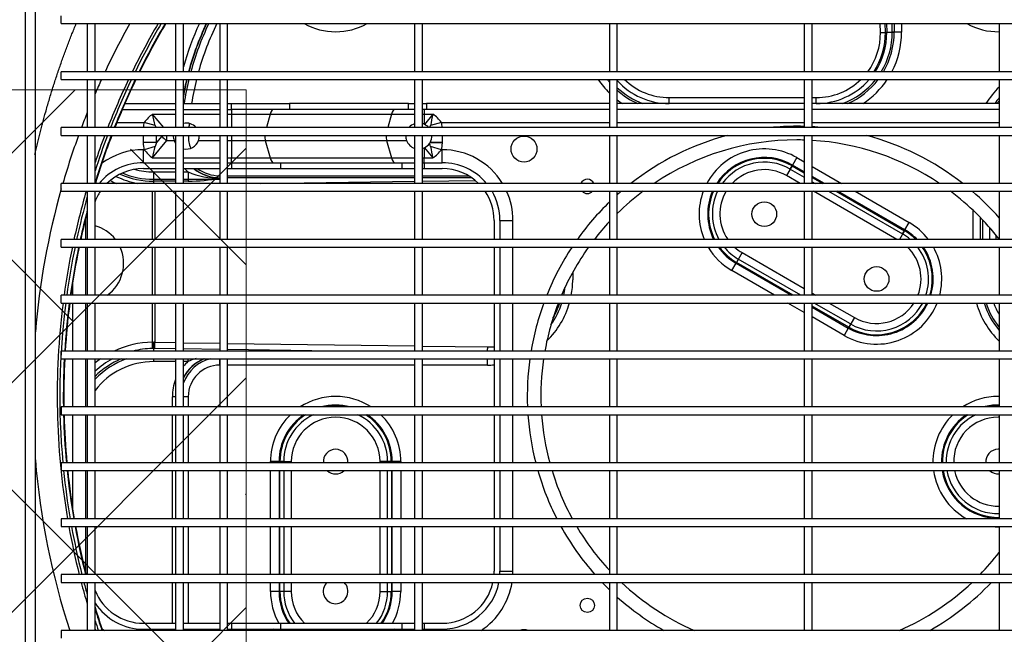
# Model space of a CAD drawing. Header units: millimetres. Extents: x -8884 to 95252, y -19446 to 55103.
# Tile 15 of 39: x -1960 to -1922, y -5148 to -5125. Entities that reach past the tile are written whole.
import ezdxf

# ---------------------------------------------------------------- set-up
doc = ezdxf.new("R2010")
doc.units = ezdxf.units.MM
doc.header["$LTSCALE"] = 1000
doc.header["$MEASUREMENT"] = 0
doc.linetypes.add('DASHDOT2', pattern=[0.5, 0.25, -0.125, 0, -0.125])
doc.linetypes.add('DASHED', pattern=[0.75, 0.5, -0.25])
doc.layers.get('Defpoints').update_dxf_attribs({"lineweight": 0})
doc.layers.add('EL_odgromówka', color=142, linetype='DASHDOT2', lineweight=60)
doc.layers.add('klimat_gaz', color=211, linetype='DASHED', lineweight=50)
doc.layers.add('KLIMA_NOWE', color=3, linetype='Continuous')
doc.layers.add('VRF_OPIS', color=7, linetype='Continuous', lineweight=30, plot=False)
doc.styles.get("Standard").update_dxf_attribs({"font": 'txt.shx'})
doc.dimstyles.get("Standard").update_dxf_attribs({"dimtxt": 0.18, "dimasz": 0.18, "dimexe": 0.18, "dimexo": 0.0625, "dimgap": 0.09, "dimtad": 0, "dimtih": 1, "dimtoh": 1, "dimdec": 4, "dimzin": 0, "dimdsep": 46, "dimtxsty": 'Standard', "dimcen": 0.09, "dimadec": 0, "dimazin": 0, "dimtfac": 1, "dimtdec": 4, "dimtofl": 0, "dimtmove": 0, "dimatfit": 3, "dimfxl": 0, "dimtolj": 1, "dimtzin": 0, "dimarcsym": 0})

# ---------------------------------------------------------------- blocks, each defined once
blk = doc.blocks.new('zw$D4A5')
at = {"layer": 'KLIMA_NOWE'}
for p, q in [((721.8, 741.57), (1131.8, 741.57)), ((1131.8, 737.77), (721.8, 737.77)), ((831.55, 727.77), (828.55, 727.77)), ((831.55, 152.77), (831.55, 727.77)), ((850.05, 727.77), (850.05, 152.77)), ((853.05, 727.77), (850.05, 727.77)), ((853.05, 152.77), (853.05, 727.77)), ((871.55, 727.77), (871.55, 152.77)), ((874.55, 727.77), (871.55, 727.77)), ((874.55, 152.77), (874.55, 727.77)), ((893.05, 727.77), (893.05, 152.77)), ((896.05, 727.77), (893.05, 727.77)), ((896.05, 152.77), (896.05, 727.77)), ((914.55, 727.77), (914.55, 152.77)), ((917.55, 727.77), (914.55, 727.77)), ((917.55, 152.77), (917.55, 727.77)), ((936.05, 727.77), (936.05, 152.77)), ((936.05, 727.77), (939.05, 727.77)), ((939.05, 152.77), (939.05, 727.77)), ((957.55, 727.77), (957.55, 152.77)), ((957.55, 727.77), (960.55, 727.77)), ((960.55, 152.77), (960.55, 727.77)), ((979.05, 727.77), (979.05, 152.77)), ((979.05, 727.77), (982.05, 727.77)), ((982.05, 152.77), (982.05, 727.77)), ((1000.55, 727.77), (1000.55, 152.77)), ((1000.55, 727.77), (1003.55, 727.77)), ((1003.55, 152.77), (1003.55, 727.77)), ((1022.05, 727.77), (1022.05, 152.77)), ((1022.05, 727.77), (1025.05, 727.77)), ((1025.05, 152.77), (1025.05, 727.77)), ((1043.55, 727.77), (1043.55, 152.77)), ((1043.55, 727.77), (1046.55, 727.77)), ((1046.55, 152.77), (1046.55, 727.77)), ((1065.05, 727.77), (1065.05, 152.77)), ((1065.05, 727.77), (1068.05, 727.77)), ((893.05, 723.42), (878.39, 723.42)), ((914.55, 723.42), (896.05, 723.42)), ((936.05, 723.42), (917.55, 723.42)), ((957.55, 723.42), (939.05, 723.42)), ((965.3, 723.42), (960.55, 723.42)), ((850.05, 717.77), (831.55, 717.77)), ((871.55, 717.77), (853.05, 717.77)), ((854.3, 718.56), (854.3, 718.42)), ((871.55, 718.42), (854.3, 718.42)), ((893.05, 718.42), (874.55, 718.42)), ((893.05, 717.77), (874.55, 717.77)), ((914.55, 718.42), (896.05, 718.42)), ((914.55, 717.77), (896.05, 717.77)), ((936.05, 718.42), (917.55, 718.42)), ((936.05, 717.77), (917.55, 717.77)), ((957.55, 718.42), (939.05, 718.42)), ((957.55, 717.77), (939.05, 717.77)), ((979.05, 718.42), (960.55, 718.42)), ((979.05, 717.77), (960.55, 717.77)), ((989.3, 718.42), (982.05, 718.42)), ((1000.55, 717.77), (982.05, 717.77)), ((989.3, 718.58), (989.3, 718.42)), ((1022.05, 717.77), (1003.55, 717.77)), ((1043.55, 717.77), (1025.05, 717.77)), ((1065.05, 717.77), (1046.55, 717.77)), ((831.55, 714.77), (850.05, 714.77)), ((853.05, 714.77), (871.55, 714.77)), ((874.55, 714.77), (893.05, 714.77)), ((896.05, 714.77), (914.55, 714.77)), ((917.55, 714.77), (936.05, 714.77)), ((939.05, 714.77), (957.55, 714.77)), ((960.55, 714.77), (979.05, 714.77)), ((982.05, 714.77), (1000.55, 714.77)), ((1003.55, 714.77), (1022.05, 714.77)), ((1025.05, 714.77), (1043.55, 714.77)), ((1046.55, 714.77), (1065.05, 714.77)), ((1027.05, 706.36), (1027.05, 695.88)), ((1032.05, 704.29), (1032.05, 683.77)), ((1034.3, 703.31), (1034.3, 683.77)), ((831.55, 696.17), (832.05, 696.17)), ((832.05, 696.17), (832.05, 683.77)), ((834.3, 696.17), (834.3, 683.77)), ((1009.3, 696.17), (1009.3, 683.77)), ((1011.55, 696.17), (1016.55, 696.17)), ((1011.55, 696.17), (1011.55, 683.77)), ((1016.55, 695.88), (1016.55, 696.17)), ((1017.79, 691.63), (1016.55, 695.88)), ((1022.05, 696.24), (1019.29, 696.24)), ((1019.29, 691.11), (1019.29, 696.24)), ((1025.81, 691.63), (1027.05, 695.88)), ((935, 683.77), (935, 692.22)), ((936.05, 692.22), (935, 692.22)), ((940.02, 692.22), (939.05, 692.22)), ((939.9, 683.77), (940.01, 691.86)), ((940.02, 692.68), (942.43, 692.71)), ((940.02, 692.22), (940.02, 692.68)), ((942.43, 691.73), (942.32, 683.77)), ((942.43, 692.71), (942.43, 692.14)), ((942.43, 692.71), (957.55, 692.71)), ((957.55, 691.73), (942.43, 691.73)), ((960.55, 692.71), (979.05, 692.71)), ((979.05, 691.73), (960.55, 691.73)), ((982.05, 692.71), (1000.55, 692.71)), ((1000.55, 691.73), (982.05, 691.73)), ((1005.16, 692.22), (1003.55, 692.22)), ((1004.42, 692.22), (1003.55, 692.22)), ((1008, 692.22), (1004.42, 692.22)), ((1004.42, 683.77), (1004.42, 692.22)), ((1005.16, 692.22), (1005.16, 683.77)), ((1008, 692.22), (1008, 683.77)), ((1013.37, 692.61), (1013.37, 683.77)), ((1013.37, 692.61), (1020.05, 687.1)), ((1021.8, 689.04), (1019.29, 691.11)), ((1019.29, 691.11), (1022.05, 691.11)), ((1025.05, 688.33), (1030.23, 692.61)), ((1030.23, 692.61), (1030.23, 683.77)), ((1020.05, 687.1), (1020.05, 684.35)), ((1020.05, 687.1), (1022.05, 687.1)), ((1022.05, 689.25), (1021.8, 689.04)), ((850.05, 683.77), (831.55, 683.77)), ((834.3, 685.03), (850.05, 685.03)), ((853.05, 685.03), (871.55, 685.03)), ((871.55, 683.77), (853.05, 683.77)), ((874.55, 685.03), (893.05, 685.03)), ((893.05, 683.77), (874.55, 683.77)), ((896.05, 685.03), (914.55, 685.03)), ((914.55, 683.77), (896.05, 683.77)), ((917.55, 685.03), (921.5, 685.03)), ((936.05, 683.77), (917.55, 683.77)), ((921.5, 683.77), (921.5, 685.03)), ((957.55, 683.77), (939.05, 683.77)), ((979.05, 683.77), (960.55, 683.77)), ((1000.55, 683.77), (982.05, 683.77)), ((1022.05, 683.77), (1003.55, 683.77)), ((1043.55, 683.77), (1025.05, 683.77)), ((1065.05, 683.77), (1046.55, 683.77)), ((831.55, 680.77), (850.05, 680.77)), ((832.05, 680.77), (832.05, 666.77)), ((834.3, 680.77), (834.3, 666.77)), ((850.05, 678.93), (834.3, 678.93)), ((853.05, 680.77), (871.55, 680.77)), ((871.55, 678.93), (853.05, 678.93)), ((874.55, 680.77), (893.05, 680.77)), ((893.05, 678.93), (874.55, 678.93)), ((896.05, 680.77), (914.55, 680.77)), ((914.55, 678.93), (896.05, 678.93)), ((917.55, 680.77), (936.05, 680.77)), ((921.5, 678.93), (917.55, 678.93)), ((921.5, 678.93), (921.5, 680.77)), ((935, 679.06), (935, 680.77)), ((936.05, 679.06), (935, 679.06)), ((939.05, 680.77), (957.55, 680.77)), ((939.66, 666.77), (939.86, 680.77)), ((942.27, 680.77), (942.08, 666.77)), ((960.55, 680.77), (979.05, 680.77)), ((982.05, 680.77), (1000.55, 680.77)), ((1003.55, 680.77), (1022.05, 680.77)), ((1004.42, 678.98), (1004.42, 680.77)), ((1008, 678.98), (1004.42, 678.98)), ((1005.16, 680.77), (1005.16, 666.77)), ((1008, 680.77), (1008, 678.98)), ((1009.3, 680.77), (1009.3, 666.77)), ((1011.55, 680.77), (1011.55, 666.77)), ((1013.37, 680.77), (1013.37, 666.77)), ((1025.05, 680.77), (1043.55, 680.77)), ((1030.23, 680.77), (1030.23, 666.77)), ((1032.05, 680.77), (1032.05, 666.77)), ((1034.3, 680.77), (1034.3, 666.77)), ((1046.55, 680.77), (1065.05, 680.77)), ((1020.05, 674.98), (1020.05, 666.77)), ((850.05, 666.77), (831.55, 666.77)), ((831.55, 663.77), (850.05, 663.77)), ((832.05, 663.77), (832.05, 662.24)), ((834.3, 663.77), (834.3, 662.24)), ((871.55, 666.77), (853.05, 666.77)), ((853.05, 663.77), (871.55, 663.77)), ((893.05, 666.77), (874.55, 666.77)), ((874.55, 663.77), (893.05, 663.77)), ((914.55, 666.77), (896.05, 666.77)), ((896.05, 663.77), (914.55, 663.77)), ((936.05, 666.77), (917.55, 666.77)), ((917.55, 663.77), (936.05, 663.77)), ((933.66, 666.77), (933.66, 666.77)), ((933.66, 666.77), (936.07, 666.77)), ((933.66, 591.77), (933.66, 663.77)), ((957.55, 666.77), (939.05, 666.77)), ((939.05, 663.77), (957.55, 663.77)), ((939.05, 623.29), (939.62, 663.77)), ((942.03, 663.77), (941.02, 591.77)), ((979.05, 666.77), (960.55, 666.77)), ((960.55, 663.77), (979.05, 663.77)), ((1000.55, 666.77), (982.05, 666.77)), ((982.05, 663.77), (1000.55, 663.77)), ((1022.05, 666.77), (1003.55, 666.77)), ((1003.55, 663.77), (1022.05, 663.77)), ((1005.76, 591.77), (1005.76, 663.77)), ((1006.5, 663.77), (1006.5, 591.77)), ((1009.3, 663.77), (1009.3, 662.24)), ((1011.55, 663.77), (1011.55, 662.24)), ((1013.37, 663.77), (1013.37, 662.24)), ((1020.05, 663.77), (1020.05, 662.24)), ((1043.55, 666.77), (1025.05, 666.77)), ((1025.05, 663.77), (1043.55, 663.77)), ((1030.23, 663.77), (1030.23, 662.24)), ((1032.05, 663.77), (1032.05, 662.24)), ((1034.3, 663.77), (1034.3, 662.24)), ((1065.05, 666.77), (1046.55, 666.77)), ((1046.55, 663.77), (1065.05, 663.77)), ((831.55, 662.24), (832.05, 662.24)), ((832.05, 662.24), (832.05, 643.38)), ((834.3, 662.24), (832.05, 662.24)), ((834.3, 662.24), (834.3, 643.38)), ((1009.3, 662.24), (1009.3, 643.38)), ((1011.55, 662.24), (1009.3, 662.24)), ((1011.55, 662.24), (1013.37, 662.24)), ((1011.55, 662.24), (1011.55, 643.38)), ((1020.05, 662.24), (1013.37, 662.24)), ((1013.37, 662.24), (1013.37, 647.36)), ((1022.05, 662.24), (1020.05, 662.24)), ((1020.05, 662.24), (1020.05, 649.25)), ((1030.23, 662.24), (1025.05, 662.24)), ((1030.23, 662.24), (1030.23, 647.36)), ((1032.05, 662.24), (1030.23, 662.24)), ((1032.05, 662.24), (1034.3, 662.24)), ((1032.05, 639.95), (1032.05, 662.24)), ((1034.3, 662.24), (1034.3, 639.95)), ((1003.55, 651.22), (1004.38, 591.77)), ((1020.05, 649.25), (1013.37, 647.36)), ((1020.05, 649.25), (1020.05, 602.54)), ((1030.23, 647.36), (1025.05, 648.83)), ((846.58, 643.97), (846.58, 647.26)), ((846.58, 647.26), (850.05, 647.26)), ((853.05, 647.26), (871.55, 647.26)), ((874.55, 647.26), (893.05, 647.26)), ((896.05, 647.26), (896.5, 647.26)), ((896.5, 643.97), (896.5, 647.26)), ((1013.37, 647.36), (1013.37, 600.65)), ((1030.23, 647.36), (1030.23, 600.65)), ((832.05, 643.38), (832.05, 596.67)), ((834.3, 643.38), (832.05, 643.38)), ((834.3, 643.38), (834.3, 596.67)), ((846.58, 642.18), (846.58, 643.97)), ((850.05, 643.97), (846.58, 643.97)), ((846.58, 643.62), (846.58, 643.97)), ((846.58, 639.29), (846.58, 643.62)), ((846.58, 643.62), (850.05, 643.62)), ((850.05, 642.18), (846.58, 642.18)), ((871.55, 643.97), (853.05, 643.97)), ((853.05, 643.62), (871.55, 643.62)), ((871.55, 642.18), (853.05, 642.18)), ((893.05, 643.97), (874.55, 643.97)), ((874.55, 643.62), (893.05, 643.62)), ((893.05, 642.18), (874.55, 642.18)), ((896.5, 643.97), (896.05, 643.97)), ((896.05, 643.62), (896.5, 643.62)), ((896.5, 642.18), (896.05, 642.18)), ((896.5, 642.18), (896.5, 643.97)), ((896.5, 643.62), (896.5, 643.97)), ((896.5, 643.62), (896.5, 639.29)), ((1009.3, 643.38), (1009.3, 596.67)), ((1011.55, 643.38), (1009.3, 643.38)), ((1011.55, 643.38), (1011.55, 596.67)), ((850.05, 639.29), (846.58, 639.29)), ((871.55, 639.29), (853.05, 639.29)), ((893.05, 639.29), (874.55, 639.29)), ((896.5, 639.29), (896.05, 639.29)), ((1034.3, 639.95), (1032.05, 639.95)), ((1032.05, 594.07), (1032.05, 639.95)), ((1034.3, 594.07), (1034.3, 639.95)), ((846.58, 605.07), (846.58, 600.73)), ((846.58, 605.07), (850.05, 605.07)), ((853.05, 605.07), (871.55, 605.07)), ((874.55, 605.07), (893.05, 605.07)), ((896.05, 605.07), (896.5, 605.07)), ((896.5, 600.73), (896.5, 605.07)), ((846.58, 602.18), (846.58, 600.39)), ((846.58, 602.18), (850.05, 602.18)), ((850.05, 600.73), (846.58, 600.73)), ((846.58, 600.73), (846.58, 600.39)), ((846.58, 597.1), (846.58, 600.39)), ((846.58, 600.39), (850.05, 600.39)), ((853.05, 602.18), (871.55, 602.18)), ((871.55, 600.73), (853.05, 600.73)), ((853.05, 600.39), (871.55, 600.39)), ((874.55, 602.18), (893.05, 602.18)), ((893.05, 600.73), (874.55, 600.73)), ((874.55, 600.39), (893.05, 600.39)), ((896.05, 602.18), (896.5, 602.18)), ((896.5, 600.73), (896.05, 600.73)), ((896.05, 600.39), (896.5, 600.39)), ((896.5, 602.18), (896.5, 600.39)), ((896.5, 600.73), (896.5, 600.39)), ((896.5, 597.1), (896.5, 600.39)), ((1020.05, 602.54), (1013.37, 600.65)), ((1013.37, 600.65), (1013.37, 591.77)), ((1020.05, 602.54), (1020.05, 594.85)), ((1030.23, 600.65), (1025.05, 602.11)), ((1030.23, 600.65), (1030.23, 591.77)), ((832.05, 596.67), (832.05, 591.77)), ((834.3, 596.67), (832.05, 596.67)), ((834.3, 596.67), (834.3, 591.77)), ((850.05, 597.1), (846.58, 597.1)), ((871.55, 597.1), (853.05, 597.1)), ((893.05, 597.1), (874.55, 597.1)), ((896.5, 597.1), (896.05, 597.1)), ((1009.3, 596.67), (1009.3, 591.77)), ((1011.55, 596.67), (1009.3, 596.67)), ((1011.55, 596.67), (1011.55, 591.77)), ((850.05, 591.77), (831.55, 591.77)), ((871.55, 591.77), (853.05, 591.77)), ((893.05, 591.77), (874.55, 591.77)), ((914.55, 591.77), (896.05, 591.77)), ((936.05, 591.77), (917.55, 591.77)), ((957.55, 591.77), (939.05, 591.77)), ((979.05, 591.77), (960.55, 591.77)), ((1000.55, 591.77), (982.05, 591.77)), ((1022.05, 591.77), (1003.55, 591.77)), ((1043.55, 591.77), (1025.05, 591.77)), ((1032.05, 594.07), (1034.3, 594.07)), ((1032.05, 591.77), (1032.05, 594.07)), ((1034.3, 594.07), (1034.3, 591.77)), ((1065.05, 591.77), (1046.55, 591.77)), ((831.55, 588.77), (850.05, 588.77)), ((831.55, 588.1), (832.05, 588.1)), ((832.05, 588.77), (832.05, 588.1)), ((834.3, 588.1), (832.05, 588.1)), ((832.05, 588.1), (832.05, 581.17)), ((834.3, 588.77), (834.3, 588.1)), ((834.3, 588.1), (834.3, 581.17)), ((853.05, 588.77), (871.55, 588.77)), ((874.55, 588.77), (893.05, 588.77)), ((896.05, 588.77), (914.55, 588.77)), ((917.55, 588.77), (936.05, 588.77)), ((933.66, 563.77), (933.66, 588.77)), ((939.05, 588.77), (957.55, 588.77)), ((940.98, 588.77), (940.63, 563.64)), ((960.55, 588.77), (979.05, 588.77)), ((982.05, 588.77), (1000.55, 588.77)), ((1003.55, 588.77), (1022.05, 588.77)), ((1004.43, 588.77), (1004.71, 568.42)), ((1005.76, 569.81), (1005.76, 588.77)), ((1006.5, 588.77), (1006.5, 570.96)), ((1009.3, 588.77), (1009.3, 588.1)), ((1009.3, 588.1), (1009.3, 581.17)), ((1011.55, 588.1), (1009.3, 588.1)), ((1011.55, 588.77), (1011.55, 588.1)), ((1011.55, 588.1), (1013.37, 588.1)), ((1011.55, 588.1), (1011.55, 581.17)), ((1013.37, 588.77), (1013.37, 588.1)), ((1017.25, 588.1), (1013.37, 588.1)), ((1013.37, 588.1), (1013.37, 584.72)), ((1017.31, 587.98), (1013.37, 584.72)), ((1025.05, 588.77), (1043.55, 588.77)), ((1030.23, 584.72), (1026.29, 587.98)), ((1030.23, 588.1), (1026.35, 588.1)), ((1030.23, 588.77), (1030.23, 588.1)), ((1032.05, 588.1), (1030.23, 588.1)), ((1030.23, 588.1), (1030.23, 584.72)), ((1032.05, 587.21), (1032.05, 588.77)), ((1034.3, 588.77), (1034.3, 587.21)), ((1046.55, 588.77), (1065.05, 588.77)), ((1016.55, 581.46), (1017.79, 585.7)), ((1018.93, 586.07), (1019.17, 585.92)), ((1019.08, 581.1), (1019.17, 585.92)), ((1019.17, 585.92), (1019.29, 585.84)), ((1019.29, 581.1), (1019.29, 585.84)), ((1027.05, 581.46), (1025.81, 585.7)), ((1032.05, 516.77), (1032.05, 587.21)), ((1034.3, 587.21), (1032.05, 587.21)), ((1034.3, 516.77), (1034.3, 587.21)), ((831.55, 581.17), (832.05, 581.17)), ((1011.55, 581.17), (1016.55, 581.17)), ((1016.55, 581.17), (1016.55, 581.46)), ((1019.08, 581.1), (1019.29, 581.1)), ((1019.29, 581.1), (1022.05, 581.1)), ((1027.05, 581.46), (1027.05, 516.77)), ((871.55, 561.17), (854.3, 561.17)), ((893.05, 561.17), (874.55, 561.17)), ((914.55, 561.17), (896.05, 561.17)), ((936.05, 561.17), (917.55, 561.17)), ((933.66, 563.77), (936.05, 563.77)), ((957.55, 561.17), (939.05, 561.17)), ((979.05, 561.17), (960.55, 561.17)), ((989.3, 561.17), (982.05, 561.17)), ((854.3, 558.92), (854.3, 553.92)), ((871.55, 558.92), (854.3, 558.92)), ((893.05, 558.92), (874.55, 558.92)), ((914.55, 558.92), (896.05, 558.92)), ((936.05, 558.92), (917.55, 558.92)), ((957.55, 558.92), (939.05, 558.92)), ((979.05, 558.92), (960.55, 558.92)), ((989.3, 558.92), (982.05, 558.92)), ((989.3, 558.92), (989.3, 553.92)), ((854.3, 553.92), (871.55, 553.92)), ((874.55, 553.92), (893.05, 553.92)), ((896.05, 553.92), (914.55, 553.92)), ((917.55, 553.92), (936.05, 553.92)), ((939.05, 553.92), (957.55, 553.92)), ((960.55, 553.92), (979.05, 553.92)), ((982.05, 553.92), (989.3, 553.92)), ((969.35, 530.93), (966.5, 530.93)), ((850.05, 516.77), (831.55, 516.77)), ((871.55, 516.77), (853.05, 516.77)), ((893.05, 516.77), (874.55, 516.77)), ((914.55, 516.77), (896.05, 516.77)), ((936.05, 516.77), (917.55, 516.77)), ((957.55, 516.77), (939.05, 516.77)), ((979.05, 516.77), (960.55, 516.77)), ((1000.55, 516.77), (982.05, 516.77)), ((1022.05, 516.77), (1003.55, 516.77)), ((1043.55, 516.77), (1025.05, 516.77)), ((1065.05, 516.77), (1046.55, 516.77)), ((831.55, 513.77), (850.05, 513.77)), ((853.05, 513.77), (871.55, 513.77)), ((874.55, 513.77), (893.05, 513.77)), ((896.05, 513.77), (914.55, 513.77)), ((917.55, 513.77), (936.05, 513.77)), ((939.05, 513.77), (957.55, 513.77)), ((960.55, 513.77), (979.05, 513.77)), ((982.05, 513.77), (1000.55, 513.77)), ((1003.55, 513.77), (1022.05, 513.77)), ((1025.05, 513.77), (1043.55, 513.77)), ((1027.05, 513.77), (1027.05, 441.77)), ((1032.05, 441.77), (1032.05, 513.77)), ((1034.3, 441.77), (1034.3, 513.77)), ((1046.55, 513.77), (1065.05, 513.77)), ((1034.29, 493.77), (1036.58, 493.77)), ((1036.58, 493.77), (1036.58, 441.77)), ((960.55, 453.28), (970.04, 469.72)), ((972.89, 468.07), (960.55, 446.7)), ((960.55, 446.01), (973.19, 467.9)), ((960.55, 443.12), (974.44, 467.18)), ((970.04, 469.72), (972.89, 468.07)), ((973.19, 467.9), (972.89, 468.07)), ((974.44, 467.18), (973.19, 467.9)), ((976.94, 465.73), (973.19, 467.9)), ((976.94, 465.73), (963.1, 441.77)), ((953.9, 441.77), (957.55, 448.09)), ((1003.55, 443.37), (1006.58, 448.62)), ((1010.33, 446.46), (1006.58, 448.62)), ((1009.08, 447.18), (1005.95, 441.77)), ((1010.33, 446.46), (1007.62, 441.77)), ((1008.02, 441.77), (1010.63, 446.28)), ((1009.08, 447.18), (1010.33, 446.46)), ((1010.33, 446.46), (1010.63, 446.28)), ((1013.48, 444.64), (1010.63, 446.28)), ((1013.48, 444.64), (1011.82, 441.77)), ((850.05, 441.77), (831.55, 441.77)), ((871.55, 441.77), (853.05, 441.77)), ((893.05, 441.77), (874.55, 441.77)), ((914.55, 441.77), (896.05, 441.77)), ((936.05, 441.77), (917.55, 441.77)), ((957.55, 441.77), (939.05, 441.77)), ((979.05, 441.77), (960.55, 441.77)), ((1000.55, 441.77), (982.05, 441.77)), ((1022.05, 441.77), (1003.55, 441.77)), ((1043.55, 441.77), (1025.05, 441.77)), ((1065.05, 441.77), (1046.55, 441.77)), ((831.55, 438.77), (850.05, 438.77)), ((853.05, 438.77), (871.55, 438.77)), ((874.55, 438.77), (893.05, 438.77)), ((896.05, 438.77), (914.55, 438.77)), ((917.55, 438.77), (936.05, 438.77)), ((939.05, 438.77), (957.55, 438.77)), ((945.08, 426.49), (952.17, 438.77)), ((955.97, 438.77), (947.93, 424.84)), ((948.23, 424.67), (956.37, 438.77)), ((949.48, 423.95), (957.55, 437.93)), ((960.55, 438.77), (979.05, 438.77)), ((961.37, 438.77), (960.55, 437.35)), ((982.05, 438.77), (1000.55, 438.77)), ((982.05, 406.14), (1000.55, 438.18)), ((1003.55, 438.77), (1022.05, 438.77)), ((1004.22, 438.77), (1003.55, 437.6)), ((1010.09, 438.77), (1003.55, 427.44)), ((1003.55, 434.02), (1006.29, 438.77)), ((1005.89, 438.77), (1003.55, 434.71)), ((1025.05, 438.77), (1043.55, 438.77)), ((1027.05, 438.77), (1027.05, 366.77)), ((1032.05, 366.77), (1032.05, 438.77)), ((1034.29, 437.18), (1036.58, 437.18)), ((1034.3, 366.77), (1034.3, 438.77)), ((1036.58, 438.77), (1036.58, 437.18)), ((1046.55, 438.77), (1065.05, 438.77)), ((957.55, 432.15), (951.98, 422.5)), ((1000.55, 432.41), (984.12, 403.95)), ((1000.55, 429.52), (985.37, 403.23)), ((985.67, 403.05), (1000.55, 428.83)), ((947.93, 424.84), (945.08, 426.49)), ((948.23, 424.67), (947.93, 424.84)), ((949.48, 423.95), (948.23, 424.67)), ((951.98, 422.5), (948.23, 424.67)), ((1000.55, 422.24), (988.52, 401.41)), ((1061.63, 412.48), (1065.05, 412.53)), ((1061.76, 410.56), (1065.05, 410.61)), ((1061.76, 410.56), (1061.76, 407.18)), ((1065.05, 410.11), (1061.76, 410.06)), ((1061.76, 410.06), (1061.76, 407.91)), ((1061.76, 404.34), (1061.76, 407.91)), ((1061.76, 407.91), (1065.05, 407.91)), ((1065.05, 407.18), (1061.76, 407.18)), ((985.37, 403.23), (982.05, 405.14)), ((984.12, 403.95), (985.37, 403.23)), ((985.37, 403.23), (985.67, 403.05)), ((985.67, 403.05), (988.52, 401.41)), ((1065.05, 404.34), (1061.76, 404.34)), ((982.05, 376.79), (993.18, 376.79)), ((982.05, 373.95), (990.36, 373.95)), ((989.6, 373.21), (982.05, 373.21)), ((982.05, 370.43), (986.53, 370.43)), ((983.65, 368.01), (982.05, 368.01)), ((850.05, 366.77), (831.55, 366.77)), ((871.55, 366.77), (853.05, 366.77)), ((893.05, 366.77), (874.55, 366.77)), ((914.55, 366.77), (896.05, 366.77)), ((936.05, 366.77), (917.55, 366.77)), ((957.55, 366.77), (939.05, 366.77)), ((979.05, 366.77), (960.55, 366.77)), ((1000.55, 366.77), (982.05, 366.77)), ((1022.05, 366.77), (1003.55, 366.77)), ((1043.55, 366.77), (1025.05, 366.77)), ((1065.05, 366.77), (1046.55, 366.77))]:
    blk.add_line(p, q, dxfattribs=at)
for centre, radius in [((1016.8, 549.67), 5), ((841.19, 525.28), 2.75), ((991.76, 457.18), 4.75), ((991.76, 457.18), 4.75), ((966.8, 413.95), 4.75), ((966.8, 413.95), 4.75)]:
    blk.add_circle(centre, radius, dxfattribs=at)
for centre, radius, start, end in [((921.84, 445.8), 293, 94.8137, 107.949), ((921.84, 445.8), 293, 74.2264, 85.1863), ((921.84, 445.8), 283.55, 82.7659, 99.6013), ((921.84, 445.8), 282.55, 82.7401, 95.2377), ((921.84, 445.8), 283.55, 100.2166, 104.0409), ((921.84, 445.8), 282.55, 95.8489, 99.6356), ((921.84, 445.8), 281.2, 95.8772, 99.6824), ((921.84, 445.8), 281, 95.8814, 99.6893), ((921.84, 445.8), 281.2, 91.4863, 95.263), ((921.84, 445.8), 281, 91.4874, 95.2668), ((921.84, 445.8), 281.2, 87.1042, 90.8749), ((921.84, 445.8), 281, 87.1021, 90.8755), ((921.84, 445.8), 281.2, 82.705, 86.492), ((921.84, 445.8), 281, 82.6998, 86.4895), ((921.84, 445.8), 283.55, 78.3608, 82.1544), ((921.84, 445.8), 282.55, 78.319, 82.1264), ((921.84, 445.8), 281.2, 78.262, 82.0883), ((921.84, 445.8), 281, 78.2536, 82.0826), ((921.84, 445.8), 293, 70.0012, 73.8078), ((921.84, 445.8), 283.55, 104.6666, 106.4353), ((921.84, 445.8), 282.55, 100.2532, 104.0916), ((921.84, 445.8), 281.2, 100.303, 104.1608), ((921.84, 445.8), 281, 100.3105, 104.1711), ((921.84, 445.8), 283.55, 73.8847, 77.7412), ((921.84, 445.8), 282.55, 74.2667, 77.6971), ((921.84, 445.8), 281.2, 75.277, 77.637), ((921.84, 445.8), 281, 75.433, 77.628), ((921.84, 445.8), 282.55, 104.7197, 105.7333), ((854.3, 696.17), 22.25, 90, 91.5474), ((989.3, 696.17), 22.25, 88.1969, 90), ((921.84, 445.8), 293, 68.158, 69.3756), ((921.84, 445.8), 281, 106.828, 108.7434), ((921.84, 445.8), 283.55, 108.4573, 108.5685), ((921.84, 445.8), 282.55, 107.8398, 108.6366), ((921.84, 445.8), 281.2, 106.9623, 108.7296), ((854.3, 696.17), 22.25, 123.2991, 180), ((854.3, 696.17), 20, 111.5893, 180), ((906.5, 692.22), 28.5, 0, 52.2886), ((906.5, 692.22), 31.34, 19.4353, 46.0078), ((906.5, 692.22), 32.07, 22.8664, 44.6644), ((906.5, 692.22), 33.52, 28.163, 42.2669), ((906.5, 692.22), 35.94, 34.6773, 38.8579), ((972.8, 718.77), 15, 308.0731, 344.5217), ((972.8, 718.77), 15, 308.0731, 344.5217), ((989.3, 696.17), 20, 55.7711, 68.4107), ((921.84, 445.8), 281, 69.1081, 73.096), ((989.3, 696.17), 22.25, 0, 50.1747), ((921.84, 445.8), 281.2, 69.1236, 73.0377), ((921.84, 445.8), 282.55, 69.2282, 72.1602), ((921.84, 445.8), 283.55, 69.3049, 71.5427), ((921.84, 445.8), 293, 65.4568, 66.6318), ((854.3, 696.17), 27.25, 144.177, 146.6015), ((972.8, 718.77), 15, 215.2475, 294.6243), ((972.8, 718.77), 15, 215.2475, 294.6243), ((989.3, 696.17), 20, 0, 44.5613), ((1036.5, 692.22), 35.94, 152.2635, 156.4567), ((989.3, 696.17), 27.25, 0, 35.9241), ((921.84, 445.8), 283.55, 64.582, 68.6554), ((921.84, 445.8), 282.55, 64.4856, 68.5762), ((921.84, 445.8), 293, 60.741, 64.8102), ((906.5, 692.22), 35.94, 0.7849, 25.0623), ((1036.5, 692.22), 33.52, 154.3373, 169.3571), ((1036.5, 692.22), 32.07, 156.1696, 180), ((921.84, 445.8), 281.2, 64.3539, 68.468), ((921.84, 445.8), 281, 64.3343, 68.4519), ((1036.5, 692.22), 31.34, 157.3396, 180), ((906.5, 692.22), 33.52, 0.7849, 13.8082), ((1036.5, 692.22), 28.5, 164.8237, 180), ((921.84, 445.8), 283.55, 59.6658, 63.9089), ((921.84, 445.8), 282.55, 59.5471, 63.8096), ((921.84, 445.8), 281.2, 59.3849, 63.6739), ((921.84, 445.8), 281, 59.3607, 63.6537), ((1025.3, 684.17), 14.61, 126.7634, 144.7135), ((1018.3, 684.17), 14.61, 35.2865, 53.2366), ((1070.98, 941.98), 255.94, 256.9915, 258.005), ((972.62, 941.98), 255.94, 281.995, 283.0085), ((921.5, 666.77), 18.26, 68.5796, 90), ((1021.8, 679.67), 5, 110.4923, 124.9771), ((1021.8, 679.67), 5, 87.1172, 110.4923), ((921.5, 666.77), 12.16, 0, 90), ((921.5, 666.77), 15, 14.0078, 68.9277), ((921.5, 666.77), 15.73, 22.3389, 62.8168), ((921.5, 666.77), 15.84, 23.2747, 62.0628), ((921.5, 666.77), 18.26, 42.3168, 50.0509), ((909.02, 667.74), 28.34, 16.7332, 23.5451), ((1071.56, 679.5), 67.14, 180.4418, 190.999), ((1033.97, 667.66), 28.34, 156.4549, 181.9648), ((1021.5, 666.69), 18.26, 131.9115, 137.6832), ((1021.8, 679.67), 5, 167.3273, 249.5077), ((1021.5, 666.69), 12.16, 87.6871, 111.2977), ((1021.8, 679.67), 5, 310.5416, 12.6727), ((1017.66, 571.77), 107.16, 85.1764, 86.0468), ((1017.66, 571.77), 110, 76.3881, 81.3005), ((1017.66, 571.77), 110.73, 76.4802, 79.8357), ((1017.66, 571.77), 110.84, 76.4936, 79.5277), ((1017.66, 571.77), 110.84, 64.6897, 74.8932), ((1017.66, 571.77), 110.73, 64.6631, 74.8781), ((1017.66, 571.77), 113.26, 65.266, 74.2334), ((1021.5, 666.69), 15.84, 140.3355, 180), ((1021.5, 666.69), 15.73, 140.8141, 180), ((1021.5, 666.69), 15, 144.397, 180), ((1021.8, 679.67), 5, 249.5077, 272.9037), ((1017.66, 571.77), 107.16, 76.0203, 81.0681), ((1017.66, 571.77), 110, 64.4818, 74.7746), ((1017.66, 571.77), 107.16, 63.7549, 74.3611), ((846.58, 622.18), 25.08, 90, 119.3113), ((896.5, 622.18), 25.08, 43.9592, 90), ((846.58, 622.18), 21.79, 90, 124.2976), ((846.58, 622.18), 21.44, 90, 124.9313), ((846.58, 622.18), 20, 90, 127.8733), ((896.5, 622.18), 21.79, 34.0499, 90), ((896.5, 622.18), 21.44, 32.6549, 90), ((896.5, 622.18), 20, 25.4851, 90), ((846.58, 622.18), 17.11, 90, 135.8465), ((896.5, 622.18), 17.11, 270, 90), ((896.5, 622.18), 25.08, 327.0819, 32.9181), ((1087.02, 622.18), 25.08, 151.1681, 208.8319), ((846.58, 622.18), 4.75, 43.0404, 316.9596), ((846.58, 622.18), 4.75, 43.0404, 316.9596), ((896.5, 622.18), 4.75, 136.5093, 223.4907), ((896.5, 622.18), 4.75, 136.5093, 223.4907), ((896.5, 622.18), 4.75, 0, 95.3884), ((896.5, 622.18), 4.75, 0, 95.3884), ((896.5, 622.18), 21.79, 345.0675, 14.9325), ((896.5, 622.18), 21.44, 349.0638, 10.9362), ((896.5, 622.18), 4.75, 264.6116, 0), ((896.5, 622.18), 4.75, 264.6116, 0), ((846.58, 622.18), 17.11, 224.1535, 270), ((896.5, 622.18), 20, 270, 334.5149), ((896.5, 622.18), 21.44, 270, 327.3451), ((846.58, 622.18), 20, 232.1267, 270), ((896.5, 622.18), 21.79, 270, 325.9501), ((846.58, 622.18), 21.44, 235.0687, 270), ((846.58, 622.18), 21.79, 235.7024, 270), ((896.5, 622.18), 25.08, 270, 316.0408), ((846.58, 622.18), 25.08, 240.6887, 270), ((1021.8, 590.17), 5, 87.1046, 110.4923), ((1021.8, 590.17), 5, 110.4923, 161.0524), ((1021.8, 590.17), 5, 18.8502, 49.133), ((1021.8, 590.17), 5, 196.4559, 204.4793), ((1021.8, 590.17), 5, 204.4793, 206.0117), ((1021.8, 590.17), 5, 206.0117, 234.9829), ((1021.8, 590.17), 5, 310.5814, 333.9883), ((1021.8, 590.17), 5, 333.9883, 335.5207), ((1021.8, 590.17), 5, 335.5207, 343.4442), ((1070.98, 335.35), 255.94, 101.995, 103.0085), ((1025.3, 593.17), 14.61, 215.2865, 233.2366), ((1021.8, 590.17), 5, 239.8749, 272.9016), ((972.62, 335.35), 255.94, 76.9915, 78.005), ((1018.3, 593.17), 14.61, 306.7634, 324.7135), ((854.3, 581.17), 22.25, 180, 258.9882), ((854.3, 581.17), 20, 180, 257.7311), ((989.3, 581.17), 22.25, 309.8253, 0), ((989.3, 581.17), 27.25, 301.5294, 0), ((989.3, 581.17), 20, 315.4387, 0), ((854.3, 581.17), 27.25, 213.3985, 261.0273), ((854.3, 581.17), 20, 266.4167, 270), ((966.5, 563.77), 32.84, 180, 184.5411), ((989.3, 581.17), 20, 270, 304.2289), ((989.3, 581.17), 22.25, 270, 300.3724), ((854.3, 581.17), 22.25, 266.7794, 270), ((854.3, 581.17), 27.25, 267.3708, 270), ((989.3, 581.17), 27.25, 270, 294.3836), ((826.8, 549.67), 5, 0, 18.1949), ((826.8, 549.67), 5, 341.8051, 0), ((921.8, 444.67), 103.75, 94.0071, 104.3706), ((921.8, 444.67), 103.75, 82.1055, 92.3477), ((921.8, 444.67), 103.75, 69.8439, 80.4293), ((921.8, 444.67), 103.75, 106.0877, 117.0921), ((921.8, 444.67), 98.5, 94.221, 105.1544), ((921.8, 444.67), 98.5, 81.6818, 92.4729), ((921.8, 444.67), 98.5, 106.9704, 118.6655), ((921.8, 444.67), 98.5, 68.7189, 79.914), ((966.5, 563.77), 32.84, 224.2121, 254.1916), ((966.5, 563.77), 30, 234.6558, 252.6504), ((966.5, 563.77), 29.27, 239.6167, 252.2004), ((921.8, 444.67), 103.75, 56.5089, 68.0687), ((921.8, 444.67), 103.75, 118.9691, 131.5023), ((921.8, 444.67), 98.5, 54.4637, 66.8337), ((966.5, 563.77), 29.27, 258.2771, 259.2429), ((966.5, 563.77), 30, 258.5682, 264.2038), ((966.5, 563.77), 32.84, 259.5681, 270), ((921.8, 444.67), 98.5, 120.674, 132.95), ((921.8, 444.67), 103.75, 44.02, 54.4986), ((1002.41, 525.28), 2.75, 132.565, 227.435), ((1002.41, 525.28), 2.75, 0, 65.5133), ((1002.41, 525.28), 2.75, 294.4867, 0), ((921.8, 444.67), 103.75, 133.7542, 135.98), ((921.8, 444.67), 98.5, 47.05, 52.2893), ((1061.76, 493.77), 32.84, 123.6754, 135.5497), ((1061.76, 493.77), 30, 127.3701, 129.9537), ((921.8, 444.67), 103.75, 138.2413, 150.4446), ((921.8, 444.67), 98.5, 136.7546, 156.383), ((921.8, 444.67), 98.5, 36.9183, 44.5468), ((921.8, 444.67), 103.75, 40.6207, 41.7587), ((1061.41, 493.77), 27.12, 132.3591, 179.9971), ((1061.76, 493.77), 30, 138.1976, 156.2477), ((1061.76, 493.77), 32.84, 142.4874, 146.7371), ((1061.76, 493.77), 29.27, 136.8979, 159.7642), ((921.8, 444.67), 103.75, 14.9247, 38.0055), ((921.8, 444.67), 98.5, 0, 33.9065), ((991.76, 457.18), 25.08, 69.4812, 112.7745), ((991.76, 457.18), 25.08, 120.4455, 150), ((991.76, 457.18), 21.79, 66.2058, 116.4597), ((991.76, 457.18), 21.44, 65.797, 116.9213), ((991.76, 457.18), 25.08, 330, 61.9574), ((991.76, 457.18), 21.79, 125.6793, 150), ((991.76, 457.18), 21.44, 126.3467, 150), ((991.76, 457.18), 20, 63.9244, 119.0415), ((991.76, 457.18), 17.11, 59.0891, 124.5642), ((991.76, 457.18), 21.79, 330, 57.2393), ((991.76, 457.18), 21.44, 330, 56.6417), ((991.76, 457.18), 20, 129.4528, 150), ((991.76, 457.18), 20, 330, 53.8744), ((991.76, 457.18), 17.11, 137.9561, 150), ((991.76, 457.18), 17.11, 330, 46.4484), ((921.8, 444.67), 103.75, 0, 5.6273), ((921.8, 444.67), 98.5, 358.3111, 0), ((921.8, 444.67), 103.75, 358.3966, 0), ((921.8, 444.67), 98.5, 326.0935, 356.5642), ((921.8, 444.67), 103.75, 354.3727, 356.7383), ((1061.41, 437.18), 27.12, 180.0029, 228.6647), ((966.8, 413.95), 25.08, 150, 248.3578), ((966.8, 413.95), 21.79, 150, 244.8803), ((966.8, 413.95), 21.44, 150, 244.4456), ((1061.76, 437.18), 29.27, 200.2358, 231.5229), ((1061.76, 437.18), 30, 203.7523, 232.6299), ((966.8, 413.95), 20, 150, 242.4515), ((966.8, 413.95), 17.11, 150, 237.2812), ((921.8, 444.67), 103.75, 321.9945, 345.0753), ((1061.76, 437.18), 32.84, 213.2629, 236.3246), ((1061.41, 437.18), 27.12, 236.6361, 270.7357), ((1061.76, 437.18), 29.27, 238.6885, 270), ((1061.76, 437.18), 30, 239.5383, 270), ((1061.76, 437.18), 32.84, 242.4106, 270), ((921.8, 444.67), 98.5, 203.617, 223.2454), ((966.8, 413.95), 17.11, 248.5792, 315.7104), ((966.8, 413.95), 20, 319.6851, 330), ((966.8, 413.95), 21.44, 315.3306, 330), ((966.8, 413.95), 21.79, 314.4165, 330), ((966.8, 413.95), 20, 251.79, 307.7705), ((966.8, 413.95), 25.08, 307.4477, 330), ((966.8, 413.95), 21.44, 253.0543, 304.839), ((966.8, 413.95), 21.79, 253.3316, 304.2074), ((921.8, 444.67), 103.75, 209.5554, 226.2458), ((896.5, 367.18), 25.08, 97.8974, 151.0471), ((896.5, 367.18), 25.08, 43.9592, 91.0191), ((966.8, 413.95), 25.08, 255.5701, 299.237), ((896.5, 367.18), 21.79, 99.0995, 181.0863), ((896.5, 367.18), 21.44, 99.2478, 181.1038), ((896.5, 367.18), 20, 99.9217, 181.1835), ((896.5, 367.18), 21.79, 34.0499, 91.173), ((896.5, 367.18), 21.44, 32.6549, 91.1919), ((896.5, 367.18), 20, 25.4851, 91.278), ((896.5, 367.18), 17.11, 101.617, 181.3832), ((896.5, 367.18), 17.11, 0, 91.4936), ((921.8, 444.67), 98.5, 307.7308, 323.0817), ((896.5, 367.18), 25.08, 0, 32.9181), ((1087.02, 367.18), 25.08, 151.1681, 180.9437), ((966.5, 343.95), 32.84, 105.8084, 135.988), ((921.8, 444.67), 103.75, 311.3339, 319.3793), ((921.8, 444.67), 98.5, 225.7357, 232.2692), ((896.5, 367.18), 4.75, 0, 95.3884), ((896.5, 367.18), 4.75, 0, 95.3884), ((896.5, 367.18), 21.79, 0, 14.9325), ((966.5, 343.95), 30, 107.3496, 130.4861), ((966.5, 343.95), 29.27, 107.7996, 128.7705), ((1017.02, 343.95), 32.84, 44.012, 58.2542), ((896.5, 367.18), 25.08, 174.0608, 180.9437), ((896.5, 367.18), 4.75, 136.5093, 184.9891), ((896.5, 367.18), 4.75, 136.5093, 184.9891), ((896.5, 367.18), 21.44, 0, 10.9362), ((966.5, 343.95), 26.48, 109.7476, 120.4858), ((1017.02, 343.95), 30, 49.5139, 54.8342), ((841.19, 364.06), 2.75, 79.8641, 100.1359), ((896.5, 367.18), 4.75, 355.0109, 0), ((896.5, 367.18), 4.75, 355.0109, 0), ((896.5, 367.18), 17.11, 358.6168, 0), ((896.5, 367.18), 21.44, 358.8962, 0), ((896.5, 367.18), 21.79, 358.9137, 0), ((896.5, 367.18), 25.08, 359.0563, 0), ((1017.02, 343.95), 29.27, 51.2295, 53.8141)]:
    blk.add_arc(centre, radius, start, end, dxfattribs=at)
for centre, major_axis, ratio, start_param, end_param in [((1027.86, 682.1), (14.36, -11.85), 0.536964, -3.718421, -3.491732), ((1015.74, 682.1), (14.36, 11.85), 0.536964, 0.350139, 0.519498), ((935.65, 692.71), (0, -16.3), 0.267949, 1.518436, 1.54059), ((942.43, 691.86), (-2.5, 0.04), 0.052331, 0.262167, 1.571531), ((942.43, 692.22), (-2.5, 0.02), 0.030201, 0.261922, 1.571041), ((938.07, 692.71), (0, -18.8), 0.232318, 1.518436, 1.54059), ((1027.86, 682.1), (-11.36, 9.38), 0.186691, -0.576828, -0.350139), ((1015.74, 682.1), (11.36, 9.38), 0.186691, 0.350139, 0.474129), ((1021.8, 687.1), (-1.75, -2.12), 0.536964, 4.135561, 5.129529), ((1021.8, 687.1), (1.75, -2.12), 0.536964, -4.255563, -4.135561), ((1021.8, 648.53), (2.75, 0), 0.342874, 1.479762, 2.260763), ((827.05, 646.04), (-5, 0), 0.342874, 3.141593, 3.592619), ((1016.55, 646.04), (-5, 0), 0.342874, 5.402356, 6.283185), ((1027.05, 646.04), (5, 0), 0.342874, 0, 0.880829), ((1021.8, 601.81), (2.75, 0), 0.342874, 1.479762, 2.260763), ((827.05, 599.33), (-5, 0), 0.342874, 3.141593, 3.592619), ((1016.55, 599.33), (-5, 0), 0.342874, 5.402356, 6.283185), ((1027.05, 599.33), (5, 0), 0.342874, 0, 0.880829), ((1027.86, 595.24), (-11.36, -9.38), 0.186691, 0.350139, 0.528586), ((1015.74, 595.24), (11.36, -9.38), 0.186691, -0.474129, -0.350139), ((1027.86, 595.24), (14.36, 11.85), 0.536964, 3.491732, 3.702617), ((1015.74, 595.24), (14.36, -11.85), 0.536964, -0.519498, -0.350139), ((940.63, 563.77), (-2.5, 0.04), 0.052331, 0.887878, 1.571531), ((966.5, 563.27), (0, 25.87), 0.999901, 1.556753, 1.652281), ((1061.28, 493.77), (24.7, 0), 0.999901, 2.371359, 3.141593), ((1061.28, 437.18), (-24.7, 0), 0.999901, 0, 0.770234), ((1061.28, 437.18), (-24.7, 0), 0.999901, 0.931901, 1.584839), ((1061.39, 437.18), (26.62, 0), 0.999901, 4.121313, 4.726432), ((1061.76, 412.48), (0.04, -2.5), 0.052331, 4.711654, 6.021018)]:
    blk.add_ellipse(centre, major_axis=major_axis, ratio=ratio, start_param=start_param, end_param=end_param, dxfattribs=at)
blk.add_open_spline([(1014.68, 737.94), (1023.23, 736.01), (1031.49, 733.67), (1048.96, 728.73), (1065.1, 722.02)], degree=2, knots=[0.1875174, 0.1875174, 0.1875174, 0.2857143, 0.2857143, 0.4797187, 0.4797187, 0.4797187], dxfattribs=at)
blk = doc.blocks.new('*D91')
at = {"layer": 'Defpoints', "color": 0}
for p in [(-1961.16, -5097.085), (-1967.781, -5107.365), (-1961.16, -5107.365)]:
    blk.add_point(p, dxfattribs=at)
at = {"layer": 'VRF_OPIS', "color": 0, "lineweight": -2, "ltscale": 3}
for p, q in [((-1967.781, -5079.805), (-1967.781, -5062.525)), ((-1967.16, -5097.085), (-1985.061, -5097.085)), ((-1967.16, -5107.365), (-1985.061, -5107.365)), ((-1967.781, -5124.645), (-1967.781, -5141.925))]:
    blk.add_line(p, q, dxfattribs=at)
at = {"layer": 'VRF_OPIS', "color": 0}
for points in [[(-1970.661, -5079.805), (-1964.901, -5079.805), (-1967.781, -5097.085)], [(-1964.901, -5124.645), (-1970.661, -5124.645), (-1967.781, -5107.365)]]:
    blk.add_solid(points, dxfattribs=at)
at = {"layer": 'VRF_OPIS', "color": 0, "insert": (-1967.781, -5101.749), "char_height": 17.28, "attachment_point": 5}
blk.add_mtext('\\A1;10', dxfattribs=at)
blk = doc.blocks.new('podstawa masztu 3600')
at = {"layer": 'EL_odgromówka', "lineweight": 9, "ltscale": 60}
h = blk.add_hatch(dxfattribs=at)
h.set_pattern_fill('ANSI38', color=256, scale=50, style=0)
h.set_pattern_definition([(45, (2240.734, 4542.117), (-4.419417, 4.419417), []), (135, (2240.734, 4542.117), (-13.258252, 4.419417), [15.625, -9.375])])
h.paths.add_polyline_path([(60.82, 24.953), (60.82, -25.047), (110.82, -25.047), (110.82, 24.953)])
at = {"layer": 'EL_odgromówka', "linetype": 'Continuous', "lineweight": 9, "ltscale": 60}
blk.add_lwpolyline([(60.82, -25.047), (110.82, -25.047), (110.82, 24.953), (60.82, 24.953), (60.82, -25.047)], dxfattribs=at)

msp = doc.modelspace()

# ---------------------------------------------------------------- block references
at = {"layer": 'EL_odgromówka'}
msp.add_blockref('podstawa masztu 3600', (-2061.861, -5152.434), dxfattribs=at)
at = {"layer": 'klimat_gaz', "xscale": 0.1, "yscale": 0.1, "zscale": 0.1, "rotation": 90}
msp.add_blockref('zw$D4A5', (-1885.384, -5231.445), dxfattribs=at)

# ---------------------------------------------------------------- dimensions: what is measured, and where the dimension line sits
at = {"layer": 'VRF_OPIS', "ltscale": 3}
dim = msp.add_linear_dim(base=(-1967.781, -5107.365), p1=(-1961.16, -5097.085), p2=(-1961.16, -5107.365), angle=90, dimstyle='Standard', override={"dimscale": 96, "dimdec": 0, "dimfxl": 0.18}, dxfattribs=at)
dim.commit()
dim.dimension.update_dxf_attribs({"geometry": '*D91', "text_midpoint": (-1967.781, -5101.749), "dimtype": 160})

doc.saveas('drawing.dxf')
